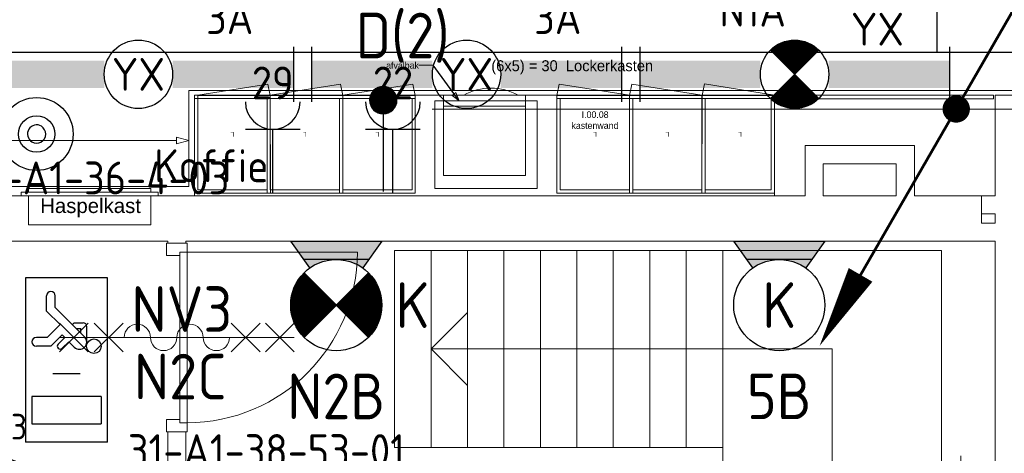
# Model space of a CAD drawing. Header units: millimetres. Extents: x -39149 to 267781, y -2340 to 58540.
# Tile 202 of 244: x 38048 to 43450, y 34413 to 36789. Entities that reach past the tile are written whole.
import ezdxf
from ezdxf.enums import TextEntityAlignment as Align

# ---------------------------------------------------------------- set-up
doc = ezdxf.new("R2010")
doc.units = ezdxf.units.MM
doc.header["$LTSCALE"] = 100
doc.header["$MEASUREMENT"] = 0
for name, pattern in [('B0605', [141, 70, -35, 1, -35]), ('B0701', [46.823999, 31.199999, -15.624]), ('B0703', [93.740001, 62.5, -31.240001]), ('B0704', [150, 100, -50])]:
    doc.linetypes.add(name, pattern=pattern)
for name, color, linetype in [('00  Bestaand', 7, 'Continuous'), ('00  Bestaand Deuren', 7, 'Continuous'), ('00  Bestaande kolommen', 7, 'Continuous'), ('82 Interieur', 7, 'Continuous'), ('A Stramien', 7, 'Continuous'), ('AL$1A---_ALGEMEEN', 8, 'Continuous'), ('AL$1A---_ALGEMEEN--bestaand', 9, 'Continuous'), ('EL6122--_L', 4, 'Continuous'), ('EL6131--_KG', 3, 'Continuous'), ('EL6221--_KRACHT_400', 3, 'Continuous'), ('EL6222--_KRACHT_230', 3, 'Continuous'), ('EL6311--_LICHT_BINNEN', 3, 'Continuous'), ('EL6321--_NOODLICHT_DECEN', 3, 'Continuous'), ('EL6421--_GELUID', 3, 'Continuous'), ('EL6441--_DATACOM', 3, 'Continuous'), ('EL6511--_BRANDMELD', 3, 'Continuous'), ('I Tekst 1_100', 7, 'Continuous'), ('T Maatvoering 1_ 50', 7, 'Continuous')]:
    doc.layers.add(name, color=color, linetype=linetype)
doc.styles.add('buro-012', font='isocp.shx', dxfattribs={"height": 120})
doc.styles.add('BURO-018', font='isocp.shx', dxfattribs={"height": 180})
doc.styles.add('BURO-025', font='isocp.shx', dxfattribs={"height": 250})
doc.styles.add('GENERATED_STYLE_1', font='arial.ttf')
doc.styles.add('GENERATED_STYLE_3', font='swiss.ttf', dxfattribs={"width": 0.96})
doc.styles.add('STABICAD-012', font='ISOCP.SHX', dxfattribs={"height": 1.2})
doc.styles.add('STABICAD-018', font='ISOCP.SHX', dxfattribs={"height": 1.8})
doc.styles.get("Standard").update_dxf_attribs({"font": 'txt', "bigfont": 'BIGFONT.SHX'})
doc.dimstyles.new('GENERATED_STYLE__38', dxfattribs={"dimtxt": 0.18, "dimasz": 47.424, "dimexe": 0.18, "dimexo": 0.0625, "dimgap": 0.09, "dimtad": 0, "dimtih": 1, "dimtoh": 1, "dimdec": 4, "dimzin": 0, "dimdsep": 46, "dimtxsty": 'Standard', "dimcen": 0.09, "dimadec": 0, "dimazin": 0, "dimtfac": 1, "dimtdec": 4, "dimtmove": 0, "dimatfit": 3, "dimldrblk": 'ARROWHEAD_4', "dimfxl": 1, "dimtolj": 1, "dimtzin": 0, "dimarcsym": 0})

# ---------------------------------------------------------------- blocks, each defined once
blk = doc.blocks.new('Slab_168_7', base_point=(43390.8, 36375))
at = {"layer": '82 Interieur', "color": 8, "linetype": 'Continuous', "lineweight": 0}
blk.add_lwpolyline([(43390.8, 36375), (39007.3, 36375), (39007.2, 35825), (42189.7, 35825), (42189.7, 36356.5), (43390.8, 36356.5)], close=True, dxfattribs=at)
blk = doc.blocks.new('Wall_71_7', base_point=(43500.1, 35575))
at = {"layer": '00  Bestaand', "color": 8, "linetype": 'Continuous', "lineweight": 0}
for p, q in [((43400.1, 35675), (43325.1, 35675)), ((43325.1, 35575), (43400.1, 35575))]:
    blk.add_line(p, q, dxfattribs=at)
blk = doc.blocks.new('D1a bi h 14_18')
at = {"layer": '00  Bestaand Deuren', "color": 8, "linetype": 'Continuous', "lineweight": 0}
for p, q in [((-467, 0), (-467, 934)), ((-79.2, 429), (79.2, 587.4)), ((-79.2, 587.4), (79.2, 429)), ((0, 587.4), (0, -701.4)), ((-79.2, 241.7), (79.2, 400.2)), ((-79.2, 400.2), (79.2, 241.7)), ((-517, 0), (-450, 0)), ((-517, 0), (-517, -114)), ((-467, 0), (467, 0)), ((-467, -40), (-467, 0)), ((450, 0), (517, 0)), ((467, 0), (467, -40)), ((517, -114), (517, 0)), ((-517, -7), (-517, -107)), ((467, -40), (-467, -40)), ((-450, -40), (-450, -114)), ((450, -40), (450, -114)), ((517, -7), (517, -107)), ((517, -7), (517, -107)), ((-517, -114), (-450, -114)), ((450, -114), (517, -114)), ((-79.2, -352.2), (79.2, -510.7)), ((-79.2, -510.7), (79.2, -352.2)), ((-79.2, -701.4), (79.2, -543)), ((-79.2, -543), (79.2, -701.4))]:
    blk.add_line(p, q, dxfattribs=at)
for centre, radius, start, end in [((-467, 0), 934, 0, 90), ((0, 160), 72.3, 270, 90), ((0, 15.3), 72.3, 90, 270), ((0, -129.3), 72.3, 270, 90), ((0, -274), 72.3, 90, 270)]:
    blk.add_arc(centre, radius, start, end, dxfattribs=at)
blk = doc.blocks.new('Wall_73_7', base_point=(38860.1, 35575))
at = {"layer": '00  Bestaand', "color": 8, "linetype": 'Continuous', "lineweight": 0}
for p, q in [((38860.1, 35575), (38860.1, 35565)), ((38960.1, 35565), (38860.1, 35565)), ((38960.1, 35565), (38960.1, 35575)), ((38960.1, 34531), (38860.1, 34531)), ((38960.1, 34531), (38860.1, 34531)), ((38860.1, 34531), (38860.1, 32825)), ((38960.1, 32825), (38960.1, 34531))]:
    blk.add_line(p, q, dxfattribs=at)
at = {"layer": '00  Bestaand Deuren', "color": 1, "linetype": 'Continuous', "lineweight": 0, "zscale": 1000, "rotation": 270}
blk.add_blockref('D1a bi h 14_18', (38967.1, 35048), dxfattribs=at)
blk = doc.blocks.new('Wall_74_7', base_point=(43500.1, 32400))
at = {"layer": '00  Bestaand', "color": 8, "linetype": 'Continuous', "lineweight": 0}
for p, q in [((43500.1, 36376), (43400.1, 36376)), ((43400.1, 36376), (43400.1, 35825)), ((43500.1, 32400), (43500.1, 36225)), ((43400.1, 35725), (43400.1, 35675)), ((43400.1, 35575), (43400.1, 32825)), ((43400.1, 32725), (43400.1, 32500))]:
    blk.add_line(p, q, dxfattribs=at)
blk = doc.blocks.new('Wall_77_7', base_point=(35849.9, 35575))
at = {"layer": '00  Bestaande kolommen', "color": 8, "linetype": 'Continuous', "lineweight": 0}
for p, q in [((42356.9, 35825), (37597.9, 35825)), ((42856.9, 35825), (42456.9, 35825)), ((43325.1, 35825), (42956.9, 35825)), ((43325.1, 35675), (43325.1, 35825)), ((37597.9, 35575), (38860.1, 35575)), ((38960.1, 35575), (43325.1, 35575))]:
    blk.add_line(p, q, dxfattribs=at)
blk = doc.blocks.new('Wall_307_7', base_point=(42956.9, 36100))
at = {"layer": '00  Bestaand', "color": 8, "linetype": 'Continuous', "lineweight": 0}
for p, q in [((42956.9, 35825), (42956.9, 36100)), ((42856.9, 36000), (42856.9, 35825))]:
    blk.add_line(p, q, dxfattribs=at)
blk = doc.blocks.new('Wall_308_7', base_point=(42356.9, 36100))
at = {"layer": '00  Bestaand', "color": 8, "linetype": 'Continuous', "lineweight": 0}
for p, q in [((42956.9, 36100), (42356.9, 36100)), ((42456.9, 36000), (42856.9, 36000))]:
    blk.add_line(p, q, dxfattribs=at)
blk = doc.blocks.new('Wall_309_7', base_point=(42356.9, 36100))
at = {"layer": '00  Bestaand', "color": 8, "linetype": 'Continuous', "lineweight": 0}
for p, q in [((42356.9, 36100), (42356.9, 35825)), ((42456.9, 35825), (42456.9, 36000))]:
    blk.add_line(p, q, dxfattribs=at)
blk = doc.blocks.new('Wall_310_7', base_point=(43325.1, 35825))
at = {"layer": '00  Bestaand', "color": 8, "linetype": 'Continuous', "lineweight": 0}
for p, q in [((43400.1, 35825), (43325.1, 35825)), ((43325.1, 35825), (43325.1, 35725)), ((43325.1, 35725), (43400.1, 35725))]:
    blk.add_line(p, q, dxfattribs=at)
blk = doc.blocks.new('201123_zuidvleugel links 1_3')
at = {"layer": '00  Bestaand', "color": 8, "linetype": 'Continuous', "lineweight": 0}
for p, q in [((0, 0), (0, 3000)), ((0, 3000), (2650, 3000)), ((2650, 3000), (2650, 0)), ((540, 0), (540, 2400)), ((540, 2400), (2110, 2400)), ((2110, 2400), (2110, 200)), ((1080, 0), (1080, 1800)), ((1080, 1800), (1570, 1800)), ((1570, 1800), (1570, 0)), ((2650, 1800), (1570, 1800)), ((2650, 1600), (1570, 1600)), ((0, 1400), (1080, 1400)), ((2650, 1400), (1570, 1400)), ((0, 1200), (1080, 1200)), ((2650, 1200), (1570, 1200)), ((0, 1000), (1080, 1000)), ((2650, 1000), (1570, 1000)), ((0, 800), (1080, 800)), ((2650, 800), (1570, 800)), ((0, 600), (1080, 600)), ((2650, 600), (1570, 600)), ((0, 400), (1080, 400)), ((2650, 400), (1570, 400)), ((2110, 200), (1910, 400)), ((1910, 400), (2310, 400)), ((2110, 200), (2310, 400)), ((0, 200), (1080, 200)), ((2650, 200), (1570, 200)), ((0, 0), (1080, 0)), ((0, 0), (1080, 0)), ((2650, 0), (1570, 0)), ((2650, 0), (1570, 0))]:
    blk.add_line(p, q, dxfattribs=at)
at = {"layer": '00  Bestaand', "color": 8, "linetype": 'B0703', "lineweight": 0}
for p, q in [((2650, 1800), (1570, 1800)), ((2650, 1600), (1570, 1600)), ((0, 1400), (1080, 1400)), ((2650, 1400), (1570, 1400)), ((0, 1200), (1080, 1200)), ((2650, 1200), (1570, 1200)), ((0, 1000), (1080, 1000)), ((2650, 1000), (1570, 1000)), ((0, 800), (1080, 800)), ((2650, 800), (1570, 800)), ((0, 600), (1080, 600)), ((2650, 600), (1570, 600)), ((0, 400), (1080, 400)), ((2650, 400), (1570, 400)), ((0, 200), (1080, 200)), ((2650, 200), (1570, 200)), ((0, 0), (1080, 0))]:
    blk.add_line(p, q, dxfattribs=at)
blk = doc.blocks.new('*T1075')
at = {"layer": '00  Bestaand', "color": 9, "lineweight": 0, "insert": (0, 0.0084), "char_height": 0.026, "attachment_point": 8, "style": 'GENERATED_STYLE_3'}
blk.add_mtext('{L}', dxfattribs=at)
blk = doc.blocks.new('201123 Hoeklocker')
at = {"layer": '00  Bestaand', "color": 8, "linetype": 'Continuous', "lineweight": 0}
for p, q in [((0.2, 63.4), (0, 599.5)), ((398.1, 599.5), (0, 599.5)), ((398.2, 63.5), (398.3, 599.6)), ((18.1, 81.6), (18.1, 581.5)), ((380.3, 581.5), (18.1, 581.5)), ((380.3, 81.6), (380.3, 581.5)), ((398.2, 81.6), (0.1, 81.5)), ((398.2, 63.5), (0.1, 63.5)), ((0.2, 63.6), (13.6, 0)), ((13.6, 0), (398.2, 63.4))]:
    blk.add_line(p, q, dxfattribs=at)
at = {"layer": '00  Bestaand', "color": 9, "lineweight": 0, "xscale": -1000, "yscale": 1000, "zscale": 1000}
blk.add_blockref('*T1075', (208.4, 255.6), dxfattribs=at)
blk = doc.blocks.new('*T1077')
at = {"layer": '00  Bestaand', "color": 9, "lineweight": 0, "insert": (0, 0.0084), "char_height": 0.026, "attachment_point": 8, "style": 'GENERATED_STYLE_3'}
blk.add_mtext('{L}', dxfattribs=at)
blk = doc.blocks.new('201123 middenlocker')
at = {"layer": '00  Bestaand', "color": 8, "linetype": 'Continuous', "lineweight": 0}
for p, q in [((0.2, 60.6), (0, 596.7)), ((415.7, 596.7), (0, 596.7)), ((415.8, 78.8), (416, 596.8)), ((18.1, 78.8), (18.1, 578.6)), ((398, 578.6), (18.1, 578.6)), ((398, 60.7), (398, 578.6)), ((415.8, 78.8), (0.1, 78.7)), ((398, 60.7), (0.1, 60.7)), ((0.2, 60.8), (13, 0)), ((13, 0), (398, 60.6))]:
    blk.add_line(p, q, dxfattribs=at)
at = {"layer": '00  Bestaand', "color": 9, "lineweight": 0, "xscale": -1000, "yscale": 1000, "zscale": 1000}
blk.add_blockref('*T1077', (208.4, 252.7), dxfattribs=at)
blk = doc.blocks.new('201123 middenlocker_2')
at = {"layer": '00  Bestaand', "color": 8, "linetype": 'Continuous', "lineweight": 0}
for p, q in [((0.2, 60.6), (0, 596.7)), ((415.7, 596.7), (0, 596.7)), ((415.8, 78.8), (416, 596.8)), ((18.1, 78.8), (18.1, 578.6)), ((398, 578.6), (18.1, 578.6)), ((398, 60.7), (398, 578.6)), ((415.8, 78.8), (0.1, 78.7)), ((398, 60.7), (0.1, 60.7)), ((0.2, 60.8), (13, 0)), ((13, 0), (398, 60.6))]:
    blk.add_line(p, q, dxfattribs=at)
at = {"layer": '00  Bestaand', "color": 9, "lineweight": 0, "insert": (208.4, 261.1), "char_height": 26, "attachment_point": 8, "style": 'GENERATED_STYLE_3'}
blk.add_mtext('{L}', dxfattribs=at)
blk = doc.blocks.new('201123 middenlocker_3')
at = {"layer": '00  Bestaand', "color": 8, "linetype": 'Continuous', "lineweight": 0}
for p, q in [((0.2, 60.6), (0, 596.7)), ((415.7, 596.7), (0, 596.7)), ((415.8, 78.8), (416, 596.8)), ((18.1, 78.8), (18.1, 578.6)), ((398, 578.6), (18.1, 578.6)), ((398, 60.7), (398, 578.6)), ((415.8, 78.8), (0.1, 78.7)), ((398, 60.7), (0.1, 60.7)), ((0.2, 60.8), (13, 0)), ((13, 0), (398, 60.6))]:
    blk.add_line(p, q, dxfattribs=at)
at = {"layer": '00  Bestaand', "color": 9, "lineweight": 0, "insert": (208.4, 261.1), "char_height": 26, "attachment_point": 8, "style": 'GENERATED_STYLE_3'}
blk.add_mtext('{L}', dxfattribs=at)
blk = doc.blocks.new('201123 middenlocker_4')
at = {"layer": '00  Bestaand', "color": 8, "linetype": 'Continuous', "lineweight": 0}
for p, q in [((0.2, 60.6), (0, 596.7)), ((415.7, 596.7), (0, 596.7)), ((415.8, 78.8), (416, 596.8)), ((18.1, 78.8), (18.1, 578.6)), ((398, 578.6), (18.1, 578.6)), ((398, 60.7), (398, 578.6)), ((415.8, 78.8), (0.1, 78.7)), ((398, 60.7), (0.1, 60.7)), ((0.2, 60.8), (13, 0)), ((13, 0), (398, 60.6))]:
    blk.add_line(p, q, dxfattribs=at)
at = {"layer": '00  Bestaand', "color": 9, "lineweight": 0, "insert": (208.4, 261.1), "char_height": 26, "attachment_point": 8, "style": 'GENERATED_STYLE_3'}
blk.add_mtext('{L}', dxfattribs=at)
blk = doc.blocks.new('Brandslanghaspel kast 14_4')
at = {"layer": '00  Bestaand', "color": 8, "linetype": 'Continuous', "lineweight": 0}
for p, q in [((710, 200), (40, 200)), ((40, 200), (40, 40)), ((710, 40), (710, 200)), ((750, 40), (0, 40)), ((0, 40), (0, 20)), ((0, 20), (750, 20)), ((40, 40), (710, 40)), ((710, 20), (40, 20)), ((40, 20), (40, 0)), ((40, 0), (710, 0)), ((710, 0), (710, 20)), ((750, 20), (750, 40))]:
    blk.add_line(p, q, dxfattribs=at)
at = {"layer": '00  Bestaand', "color": 1, "lineweight": 0, "style": 'GENERATED_STYLE_1'}
blk.add_attdef('TXT', text='', height=80, rotation=180, dxfattribs=at).set_placement((646.4, 159.1), align=Align.BOTTOM_LEFT)
blk = doc.blocks.new('Line_3_7', base_point=(36142, 36127.8))
at = {"layer": 'T Maatvoering 1_ 50', "color": 8, "linetype": 'Continuous', "lineweight": 0}
for p, q in [((36142, 36127.8), (36209.1, 36145.8)), ((36209.1, 36145.8), (36209.1, 36109.8)), ((38975.4, 36127.8), (38908.3, 36145.8)), ((38908.3, 36109.8), (38908.3, 36145.8)), ((36142, 36127.8), (36209.1, 36109.8)), ((36209.1, 36127.8), (38908.3, 36127.8)), ((38975.4, 36127.8), (38908.3, 36109.8))]:
    blk.add_line(p, q, dxfattribs=at)
blk = doc.blocks.new('ARROWHEAD_4')
at = {"color": 0, "linetype": 'Continuous', "lineweight": 0}
blk.add_line((0, 0), (-1, 0), dxfattribs=at)
at = {"color": 0, "linetype": 'Continuous', "lineweight": 0, "flags": 128}
blk.add_lwpolyline([(-1, 0.2679), (0, 0), (-1, -0.2679)], close=True, dxfattribs=at)
blk = doc.blocks.new('Standard grid marker_2')
at = {"layer": 'A Stramien', "color": 8, "linetype": 'B0605', "lineweight": 0}
blk.add_line((4000, 0), (72400, 0), dxfattribs=at)
at = {"layer": 'A Stramien', "color": 4, "lineweight": 0, "style": 'GENERATED_STYLE_3'}
blk.add_attdef('AC_MARKERTEXT_1', text='', height=100, dxfattribs=at).set_placement((-139.2, -80), align=Align.BOTTOM_LEFT)
blk = doc.blocks.new('Standard grid marker_17')
at = {"layer": 'A Stramien', "color": 8, "linetype": 'B0605', "lineweight": 0}
blk.add_line((4000, 0), (46394.8, 0), dxfattribs=at)
at = {"layer": 'A Stramien', "color": 4, "lineweight": 0, "style": 'GENERATED_STYLE_3'}
blk.add_attdef('AC_MARKERTEXT_1', text='', height=100, rotation=90, dxfattribs=at).set_placement((-20, -52.3), align=Align.BOTTOM_LEFT)
blk = doc.blocks.new('E00018')
at = {"color": 0, "linetype": 'Continuous'}
for p, q in [((-1.768, -1.768), (1.768, 1.768)), ((1.768, -1.768), (-1.768, 1.768))]:
    blk.add_line(p, q, dxfattribs=at)
at = {"color": 0, "linetype": 'Continuous', "const_width": 2.5}
for points in [[(-0.884, 0.884, -0.198912), (0, 1.25, -0.198912), (0.884, 0.884, -1)], [(-0.884, -0.884, 0.198912), (0, -1.25, 0.198912), (0.884, -0.884, 1)]]:
    blk.add_lwpolyline(points, format="xyb", dxfattribs=at)
blk = doc.blocks.new('armatuur2A')
at = {"layer": 'EL6311--_LICHT_BINNEN', "linetype": 'Continuous'}
for p, q in [((32540.6, 10620.3), (32540.6, 10320.3)), ((34240.6, 10620.3), (34240.6, 10320.3))]:
    blk.add_line(p, q, dxfattribs=at)
blk.add_circle((33390.6, 10470.3), 187.5, dxfattribs=at)
for points in [[(33203.1, 10545.3), (32540.6, 10545.3), (33203.1, 10395.3), (32540.6, 10395.3)], [(33578.1, 10545.3), (34240.6, 10545.3), (33578.1, 10395.3), (34240.6, 10395.3)]]:
    blk.add_solid(points, dxfattribs=at)
at = {"layer": 'EL6311--_LICHT_BINNEN', "linetype": 'Continuous', "style": 'BURO-018'}
for tag, p in [('E_GROEP', (33160.6, 10970.3)), ('E_GKAST', (33160.6, 10970.3)), ('E_SGROEP', (33610.6, 10970.3)), ('E_ARMCODE', (33390.6, 10470.3)), ('E_SLET', (33610.6, 10170.3))]:
    blk.add_attdef(tag, text='', height=180, dxfattribs=at).set_placement(p, align=Align.MIDDLE)
blk = doc.blocks.new('armatuur2Anood')
at = {"layer": 'EL6311--_LICHT_BINNEN', "linetype": 'Continuous'}
for p, q in [((26699.9, 10293.2), (26699.9, 9993.2)), ((28399.9, 10293.2), (28399.9, 9993.2))]:
    blk.add_line(p, q, dxfattribs=at)
blk.add_circle((27549.9, 10143.2), 187.5, dxfattribs=at)
for points in [[(27362.4, 10218.2), (26699.9, 10218.2), (27362.4, 10068.2), (26699.9, 10068.2)], [(27737.4, 10218.2), (28399.9, 10218.2), (27737.4, 10068.2), (28399.9, 10068.2)]]:
    blk.add_solid(points, dxfattribs=at)
at = {"layer": 'EL6311--_LICHT_BINNEN', "xscale": 75, "yscale": 75, "zscale": 7500}
blk.add_blockref('E00018', (27549.9, 10143.2), dxfattribs=at)
at = {"layer": 'EL6311--_LICHT_BINNEN', "linetype": 'Continuous', "style": 'BURO-018'}
for tag, p in [('E_GROEP', (27319.9, 10643.2)), ('E_GKAST', (27319.9, 10643.2)), ('E_SGROEP', (27769.9, 10643.2)), ('E_ARMCODE', (28004.6, 9878.6)), ('E_SLET', (27769.9, 9843.2))]:
    blk.add_attdef(tag, text='', height=180, dxfattribs=at).set_placement(p, align=Align.MIDDLE)
blk = doc.blocks.new('1115C2I')
at = {"layer": 'AL$1A---_ALGEMEEN', "color": 0, "linetype": 'Continuous'}
for p, q in [((4.5, 5.5), (-4.5, 5.5)), ((-4.5, 1), (-4.5, 5.5)), ((4.5, 1), (4.5, 5.5)), ((-2, 5.15), (-3.5, 5.15)), ((-3.5, 5.15), (-3.5, 1.35)), ((-2, 1.35), (-2, 5.15)), ((0.76, 4.11), (0.76, 4.91)), ((1.24, 4.309), (1.24, 4.91)), ((1.94, 3.609), (2.681, 4.35)), ((2.681, 4.35), (3.52, 4.35)), ((1.374, 3.496), (0.76, 4.11)), ((1.24, 4.309), (1.94, 3.609)), ((1.271, 2.261), (2.88, 3.87)), ((2.88, 3.87), (3.52, 3.87)), ((0.646, 3.489), (1.007, 3.128)), ((0.872, 3.715), (1.233, 3.354)), ((1.233, 3.354), (1.374, 3.496)), ((0.705, 2.827), (1.007, 3.128)), ((1.714, 2.704), (1.72, 2.697)), ((1.94, 2.93), (2.04, 2.83)), ((2.04, 2.83), (2.04, 2.344)), ((1.474, 2.464), (1.72, 2.464)), ((1.72, 2.697), (1.72, 2.464)), ((0.988, 2.144), (1.84, 2.144)), ((-2, 1.35), (-3.5, 1.35)), ((-4.5, 1), (4.5, 1))]:
    blk.add_line(p, q, dxfattribs=at)
blk.add_lwpolyline([(-0.75, 2.5), (-0.75, 4)], dxfattribs=at)
blk.add_circle((0.76, 1.75), 0.4, dxfattribs=at)
for centre, radius, start, end in [((1, 4.91), 0.24, 0, 180), ((3.52, 4.11), 0.24, 270, 90), ((0.759, 3.602), 0.16, 45, 225), ((0.988, 2.544), 0.4, 135, 315), ((1.84, 2.344), 0.2, 270, 0)]:
    blk.add_arc(centre, radius, start, end, dxfattribs=at)
at = {"layer": 'AL$1A---_ALGEMEEN', "color": 0, "linetype": 'Continuous', "style": 'BURO-018'}
for tag, p in [('CIRCUIT', (0, 12.167)), ('PANEL', (0, 12.167)), ('SUBCIRCUIT', (4.5, 12.167)), ('LIGHTFIXTURECODE', (0, 8))]:
    blk.add_attdef(tag, text='', height=1.8, dxfattribs=at).set_placement(p, align=Align.MIDDLE)
blk = doc.blocks.new('E00002')
at = {"layer": 'AL$1A---_ALGEMEEN', "color": 0, "linetype": 'Continuous'}
for p, q in [((-2.5, 0), (-1.453, 1.466)), ((1.453, 1.466), (2.5, 0)), ((-1.786, 1), (1.786, 1)), ((2.5, 0), (-2.5, 0))]:
    blk.add_line(p, q, dxfattribs=at)
for points in [[(-1.453, 1.466), (-0.5, 1), (-1.786, 1)], [(1.453, 1.466), (0.5, 1), (1.786, 1)], [(-1.786, 1), (1.786, 1), (-2.5, 0), (2.5, 0)]]:
    blk.add_solid(points, dxfattribs=at)
blk = doc.blocks.new('1115B3-WA2')
at = {"layer": 'AL$1A---_ALGEMEEN', "color": 0, "linetype": 'Continuous'}
blk.add_circle((0, 3.5), 2.5, dxfattribs=at)
at = {"layer": 'AL$1A---_ALGEMEEN', "color": 0, "linetype": 'Continuous', "zscale": 100}
blk.add_blockref('E00002', (0, 0), dxfattribs=at)
at = {"layer": 'AL$1A---_ALGEMEEN', "color": 0, "linetype": 'Continuous', "style": 'BURO-018'}
for tag, p in [('CIRCUIT', (0, 8.5)), ('PANEL', (0, 8.5)), ('SUBCIRCUIT', (4.5, 8.5)), ('LIGHTFIXTURECODE', (0, 3.5)), ('SWITCHCODE', (4.5, 2.5))]:
    blk.add_attdef(tag, text='', height=1.8, dxfattribs=at).set_placement(p, align=Align.MIDDLE)
blk = doc.blocks.new('E00008')
at = {"color": 0, "linetype": 'Continuous'}
blk.add_line((0, 6), (0, 1), dxfattribs=at)
at = {"color": 0, "const_width": 0.75}
blk.add_lwpolyline([(-0.375, 6, 1), (0.375, 6, 1)], format="xyb", close=True, dxfattribs=at)
at = {"color": 0, "linetype": 'Continuous'}
blk.add_circle((0, 6), 0.75, dxfattribs=at)
at = {"color": 7, "style": 'BURO-018'}
for tag, p in [('COMMENT1', (0, 12)), ('DATACOM1', (0, 9))]:
    blk.add_attdef(tag, text='', height=1.8, dxfattribs=at).set_placement(p, align=Align.MIDDLE)
at = {"color": 0, "style": 'BURO-018'}
blk.add_attdef('TEXT1', text='', height=1.8, dxfattribs=at).set_placement((2.5, 6), align=Align.MIDDLE)
at = {"color": 0, "linetype": 'Continuous', "style": 'BURO-018', "flags": 1}
blk.add_attdef('ARTICLECODE', text='', height=1.8, dxfattribs=at).set_placement((0, 0), align=Align.MIDDLE)
blk = doc.blocks.new('111304')
at = {"color": 0, "linetype": 'Continuous'}
for p, q in [((-1.5, 4.5), (1.5, 4.5)), ((0, 1), (0, 4.5))]:
    blk.add_line(p, q, dxfattribs=at)
blk.add_arc((0, 6), 1.5, 180, 0, dxfattribs=at)
at = {"color": 0, "linetype": 'Continuous', "style": 'BURO-018'}
for tag, p in [('PANEL', (0, 11.5)), ('CIRCUIT', (0, 8.5)), ('SUBCIRCUIT', (4.5, 8.5))]:
    blk.add_attdef(tag, text='', height=1.8, dxfattribs=at).set_placement(p, align=Align.MIDDLE)
at = {"color": 0, "linetype": 'Continuous', "style": 'BURO-018', "flags": 1}
for tag, p in [('POWERCODE', (13, 8.5)), ('ARTICLECODE', (0, 0))]:
    blk.add_attdef(tag, text='', height=1.8, dxfattribs=at).set_placement(p, align=Align.MIDDLE)
blk = doc.blocks.new('E00497')
at = {"color": 0}
for p, q in [((0, 0.75), (1, 2)), ((1, -2), (1, 2)), ((0, 0.75), (-1.5, 0.75)), ((0, -0.75), (0, 0.75)), ((-1.5, -0.75), (0, -0.75)), ((0, -0.75), (1, -2))]:
    blk.add_line(p, q, dxfattribs=at)
blk.add_line((-1.5, 0.75), (-1.5, -0.75))
blk.add_circle((0, 0), 2.841, dxfattribs=at)
at = {"color": 0, "linetype": 'Continuous', "style": 'BURO-018'}
blk.add_attdef('TEXT1', text='', height=1.8, dxfattribs=at).set_placement((0, 4.5), align=Align.MIDDLE)
at = {"color": 0, "linetype": 'Continuous', "style": 'BURO-018', "flags": 1}
blk.add_attdef('ARTICLECODE', text='', height=1.8, dxfattribs=at).set_placement((0, 0), align=Align.MIDDLE)
blk = doc.blocks.new('P6122003')
at = {"linetype": 'Continuous'}
for points in [[(7.5, 12.99, 0, 1.5, 0), (5.25, 9.093, 1.5, 1.5, 0)], [(-7.5, -12.99, 0, 1.5, 0), (-5.25, -9.093, 1.5, 1.5, 0)]]:
    blk.add_lwpolyline(points, format="xyseb", dxfattribs=at)
at = {"linetype": 'Continuous', "const_width": 0.15}
for points in [[(0, 0), (6.794, 11.768)], [(-6.794, -11.768), (0, 0)]]:
    blk.add_lwpolyline(points, dxfattribs=at)
at = {"const_width": 0.75}
blk.add_lwpolyline([(-0.375, 0, 1), (0.375, 0, 1)], format="xyb", close=True, dxfattribs=at)
blk = doc.blocks.new('*X1918')
at = {"layer": 'AL$1A---_ALGEMEEN--bestaand', "color": 0, "linetype": 'Continuous'}
for p, q in [((159.6, 198.675), (159.6, 202.134)), ((159.8, 197.35), (159.8, 202.223)), ((160, 197.25), (160, 202.25)), ((160.2, 197.35), (160.2, 202.223)), ((160.4, 198.675), (160.4, 202.134)), ((159.4, 200.262), (159.4, 201.95)), ((160.6, 200.262), (160.6, 201.95)), ((159.6, 195.7), (159.6, 196.3)), ((159.8, 195.542), (159.8, 196.458)), ((160, 195.5), (160, 196.5)), ((160.2, 195.542), (160.2, 196.458)), ((160.4, 195.7), (160.4, 196.3))]:
    blk.add_line(p, q, dxfattribs=at)
blk = doc.blocks.new('1116A7')
at = {"layer": 'AL$1A---_ALGEMEEN--bestaand', "color": 0, "linetype": 'Continuous'}
for p, q in [((-2, -4), (-2, 4)), ((-2, 4), (2, 4)), ((2, 4), (2, -4)), ((-0.744, 2.406), (-0.248, -1.531)), ((0.744, 2.406), (0.248, -1.531)), ((2, -4), (-2, -4))]:
    blk.add_line(p, q, dxfattribs=at)
blk.add_circle((0, -3), 0.5, dxfattribs=at)
for centre, radius, start, end in [((0, 2.5), 0.75, 352.8192, 187.1808), ((0, -1.5), 0.25, 187.1808, 352.8192)]:
    blk.add_arc(centre, radius, start, end, dxfattribs=at)
blk.add_blockref('*X1918', (-160, -199), dxfattribs=at)
at = {"layer": 'AL$1A---_ALGEMEEN--bestaand', "color": 0, "linetype": 'Continuous', "style": 'BURO-018'}
blk.add_attdef('TEXT1', text='', height=1.8, dxfattribs=at).set_placement((0, 6.5), align=Align.MIDDLE)
at = {"layer": 'AL$1A---_ALGEMEEN--bestaand', "color": 0, "linetype": 'Continuous', "style": 'BURO-018', "flags": 1}
blk.add_attdef('ARTICLECODE', (0, 0), '', height=1.8, dxfattribs=at)
at = {"layer": 'EL6221--_KRACHT_400', "color": 1, "style": 'STABICAD-012'}
blk.add_attdef('FIREPROTECTION_PANEL', text='', height=1.8, dxfattribs=at).set_placement((716.247, 450.773), align=Align.MIDDLE)
at = {"layer": 'EL6222--_KRACHT_230', "color": 1, "style": 'STABICAD-018'}
for tag in ['FIREPROTECTION_HARDWARENUMBER', 'FIREPROTECTION_ZONE']:
    blk.add_attdef(tag, (0, 0), '', height=1.8, dxfattribs=at)
at = {"layer": 'EL6311--_LICHT_BINNEN', "color": 1, "style": 'STABICAD-018'}
blk.add_attdef('CODING2', (0, 0), '', height=1.8, dxfattribs=at)
at = {"layer": 'EL6441--_DATACOM', "color": 1, "style": 'STABICAD-018'}
blk.add_attdef('CODING1', (0, 0), '', height=1.8, dxfattribs=at)
blk = doc.blocks.new('E00023')
at = {"layer": 'AL$1A---_ALGEMEEN--bestaand', "color": 0, "linetype": 'Continuous'}
blk.add_lwpolyline([(-0.5, 3, 1), (0.5, 3, 1)], format="xyb", close=True, dxfattribs=at)
for radius in [2, 1]:
    blk.add_circle((0, 3), radius, dxfattribs=at)
at = {"layer": 'AL$1A---_ALGEMEEN--bestaand', "color": 0, "linetype": 'Continuous', "style": 'BURO-018'}
blk.add_attdef('TEXT1', text='', height=1.8, dxfattribs=at).set_placement((0, 7.5), align=Align.MIDDLE)
at = {"layer": 'AL$1A---_ALGEMEEN--bestaand', "color": 0, "linetype": 'Continuous', "style": 'BURO-018', "flags": 1}
blk.add_attdef('ARTICLECODE', (0, 0), '', height=1.8, dxfattribs=at)
at = {"layer": 'EL6221--_KRACHT_400', "color": 1, "style": 'STABICAD-012'}
blk.add_attdef('FIREPROTECTION_PANEL', text='', height=1.8, dxfattribs=at).set_placement((681.775, 436.616), align=Align.MIDDLE)
at = {"layer": 'EL6441--_DATACOM', "color": 1, "style": 'STABICAD-018'}
blk.add_attdef('CODING2', (0, 0), '', height=1.8, dxfattribs=at)
at = {"layer": 'EL6511--_BRANDMELD', "color": 1, "style": 'STABICAD-018'}
for tag in ['CODING1', 'FIREPROTECTION_HARDWARENUMBER', 'FIREPROTECTION_ZONE']:
    blk.add_attdef(tag, (0, 0), '', height=1.8, dxfattribs=at)

msp = doc.modelspace()

# ---------------------------------------------------------------- linework, layer by layer
at = {"layer": '82 Interieur', "color": 8, "linetype": 'Continuous', "lineweight": 0}
for p, q in [((40372.9, 36375), (40372.9, 35934.8)), ((40484.5, 36375), (40372.9, 36375)), ((40822.8, 36375), (40782.1, 36375)), ((40822.8, 35934.8), (40822.8, 36375)), ((40822.8, 36315.1), (40372.9, 36315.1)), ((40372.9, 35934.8), (40822.8, 35934.8))]:
    msp.add_line(p, q, dxfattribs=at)
at = {"layer": '82 Interieur', "color": 8, "linetype": 'B0701', "lineweight": 0}
for p, q in [((40886.3, 36344), (40325.3, 36344)), ((40325.3, 36344), (40325.3, 35864)), ((40886.3, 35864), (40886.3, 36344)), ((40325.3, 35864), (40886.3, 35864))]:
    msp.add_line(p, q, dxfattribs=at)
at = {"layer": '82 Interieur', "color": 8, "linetype": 'Continuous', "lineweight": 0}
msp.add_arc((40633.3, 36115.4), 299.2, 60.1839, 119.8161, dxfattribs=at)
at = {"layer": 'EL6131--_KG'}
for p, q in [((43081.7, 36612.3), (43081.7, 39505.1)), ((18756.5, 36612.3), (68106, 36612.3))]:
    msp.add_line(p, q, dxfattribs=at)
at = {"layer": 'T Maatvoering 1_ 50', "color": 8, "linetype": 'B0704', "lineweight": 0}
for p, q in [((38975.4, 36402.3), (38975.4, 35875)), ((38975.4, 36402.3), (43500.1, 36402.3)), ((36142, 35875), (38975.4, 35875))]:
    msp.add_line(p, q, dxfattribs=at)

# ---------------------------------------------------------------- block references
at = {"layer": '00  Bestaand', "color": 1, "linetype": 'Continuous', "lineweight": 0, "zscale": 1000, "rotation": 180}
for name, p in [('201123 middenlocker_4', (39423.3, 36435.6)), ('201123 middenlocker_3', (39821, 36435.6)), ('201123 middenlocker_2', (40218.7, 36435.6))]:
    msp.add_blockref(name, p, dxfattribs=at)
at = {"layer": '00  Bestaand', "color": 1, "linetype": 'Continuous', "lineweight": 0, "xscale": -1, "zscale": 1000}
for name, p, rotation in [('201123 middenlocker', (40995.7, 36435.6), 180), ('201123 middenlocker', (41393.4, 36435.6), 180), ('201123 Hoeklocker', (41791.4, 36438.4), 180), ('201123_zuidvleugel links 1_3', (40105, 32875), 270)]:
    msp.add_blockref(name, p, dxfattribs=dict(at, rotation=rotation))
at = {"layer": '00  Bestaand', "color": 1, "lineweight": 0}
for name, p in [('Wall_74_7', (43500.1, 32400)), ('Wall_308_7', (42356.9, 36100)), ('Wall_309_7', (42356.9, 36100)), ('Wall_307_7', (42956.9, 36100)), ('Wall_310_7', (43325.1, 35825)), ('Wall_71_7', (43500.1, 35575)), ('Wall_73_7', (38860.1, 35575))]:
    msp.add_blockref(name, p, dxfattribs=at)
at = {"layer": '00  Bestaand', "color": 1, "linetype": 'Continuous', "lineweight": 0}
ref = msp.add_blockref('Brandslanghaspel kast 14_4', (38806.9, 35865), dxfattribs=dict(at, zscale=1000, rotation=180))
ref.add_attrib('TXT', 'Haspelkast', dxfattribs={"color": 1, "linetype": 'Continuous', "lineweight": 0, "height": 80, "style": 'GENERATED_STYLE_1'}).set_placement((38160.5, 35705.9), align=Align.BOTTOM_LEFT)
at = {"layer": '00  Bestaande kolommen', "color": 1, "lineweight": 0}
msp.add_blockref('Wall_77_7', (35849.9, 35575), dxfattribs=at)
at = {"layer": '82 Interieur', "color": 150, "linetype": 'Continuous', "lineweight": 0}
msp.add_blockref('Slab_168_7', (43390.8, 36375), dxfattribs=at)
at = {"layer": 'A Stramien', "color": 1, "linetype": 'Continuous', "lineweight": 0, "zscale": 1000, "rotation": 270}
msp.add_blockref('Standard grid marker_17', (43211.5, 48900), dxfattribs=at)
at = {"layer": 'A Stramien', "color": 1, "linetype": 'Continuous', "lineweight": 0, "zscale": 1000}
msp.add_blockref('Standard grid marker_2', (-5988.5, 36300), dxfattribs=at)
at = {"layer": 'EL6122--_L', "xscale": 100, "yscale": 100, "zscale": 100}
msp.add_blockref('P6122003', (43186.4, 36300.3), dxfattribs=at)
at = {"layer": 'EL6222--_KRACHT_230', "linetype": 'Continuous'}
ref = msp.add_blockref('111304', (39436.5, 35738.9), dxfattribs=dict(at, xscale=100, yscale=100, zscale=100))
ref.add_attrib('CIRCUIT', '29', dxfattribs={"layer": '0', "color": 3, "linetype": 'ByBlock', "height": 180, "style": 'BURO-018'}).set_placement((39436.5, 36442.9), align=Align.MIDDLE)
ref.add_attrib('SUBCIRCUIT', 'Koffie', dxfattribs={"layer": '0', "color": 1, "linetype": 'ByBlock', "height": 180, "style": 'BURO-018'}).set_placement((39100, 35989.4), align=Align.MIDDLE)
ref = msp.add_blockref('111304', (40096, 35738.9), dxfattribs=dict(at, xscale=100, yscale=100, zscale=100))
ref.add_attrib('CIRCUIT', '22', dxfattribs={"layer": '0', "color": 3, "linetype": 'ByBlock', "height": 180, "style": 'BURO-018'}).set_placement((40096, 36442.9), align=Align.MIDDLE)
at = {"layer": 'EL6311--_LICHT_BINNEN'}
ref = msp.add_blockref('armatuur2Anood', (14749.6, 26347), dxfattribs=at)
ref.add_attrib('E_ARMCODE', 'YX', dxfattribs={"linetype": 'Continuous', "height": 180, "style": 'BURO-018'}).set_placement((42754.2, 36737.6), align=Align.MIDDLE)
ref.add_attrib('E_GROEP', 'N1A', dxfattribs={"linetype": 'Continuous', "height": 180, "style": 'BURO-018'}).set_placement((42069.5, 36841.5), align=Align.MIDDLE)
ref = msp.add_blockref('armatuur2A', (5308.9, 26019.9), dxfattribs=at)
ref.add_attrib('E_GROEP', '3A', dxfattribs={"linetype": 'Continuous', "height": 180, "style": 'BURO-018'}).set_placement((39200.2, 36800.9), align=Align.MIDDLE)
ref.add_attrib('E_ARMCODE', 'YX', dxfattribs={"linetype": 'Continuous', "height": 180, "style": 'BURO-018'}).set_placement((38699.5, 36490.2), align=Align.MIDDLE)
ref = msp.add_blockref('armatuur2A', (7108.9, 26019.9), dxfattribs=at)
ref.add_attrib('E_GROEP', '3A', dxfattribs={"linetype": 'Continuous', "height": 180, "style": 'BURO-018'}).set_placement((41000.2, 36800.9), align=Align.MIDDLE)
ref.add_attrib('E_ARMCODE', 'YX', dxfattribs={"linetype": 'Continuous', "height": 180, "style": 'BURO-018'}).set_placement((40499.5, 36490.2), align=Align.MIDDLE)
at = {"layer": 'EL6311--_LICHT_BINNEN', "linetype": 'Continuous'}
ref = msp.add_blockref('1115B3-WA2', (42215.4, 35575.4), dxfattribs=dict(at, xscale=100, yscale=100, zscale=100, rotation=180))
ref.add_attrib('CIRCUIT', '5B', dxfattribs={"layer": '0', "linetype": 'ByBlock', "height": 250, "style": 'BURO-025'}).set_placement((42215.4, 34725.4), align=Align.MIDDLE)
ref.add_attrib('LIGHTFIXTURECODE', 'K', dxfattribs={"layer": '0', "linetype": 'ByBlock', "height": 250, "style": 'BURO-025'}).set_placement((42215.4, 35225.4), align=Align.MIDDLE)
at = {"layer": 'EL6321--_NOODLICHT_DECEN', "linetype": 'Continuous'}
ref = msp.add_blockref('1115B3-WA2', (39785, 35575.4), dxfattribs=dict(at, xscale=100, yscale=100, zscale=100, rotation=180))
ref.add_attrib('CIRCUIT', 'N2B', dxfattribs={"layer": '0', "linetype": 'ByBlock', "height": 250, "style": 'BURO-025'}).set_placement((39785, 34725.4), align=Align.MIDDLE)
ref.add_attrib('LIGHTFIXTURECODE', 'K', dxfattribs={"layer": '0', "linetype": 'ByBlock', "height": 250, "style": 'BURO-025'}).set_placement((40203.7, 35225.4), align=Align.MIDDLE)
at = {"layer": 'EL6321--_NOODLICHT_DECEN', "xscale": 100, "yscale": 100, "zscale": 100, "rotation": 270}
msp.add_blockref('E00018', (39785, 35225.4), dxfattribs=at)
at = {"layer": 'EL6321--_NOODLICHT_DECEN', "linetype": 'Continuous'}
ref = msp.add_blockref('1115C2I', (38630.4, 34924.2), dxfattribs=dict(at, xscale=100, yscale=100, zscale=100, rotation=90))
ref.add_attrib('CIRCUIT', 'N2C', dxfattribs={"layer": '0', "linetype": 'ByBlock', "height": 250, "style": 'BURO-025'}).set_placement((38928.9, 34833.7), align=Align.MIDDLE)
ref.add_attrib('LIGHTFIXTURECODE', 'NV3', dxfattribs={"layer": '0', "linetype": 'ByBlock', "height": 250, "style": 'BURO-025'}).set_placement((38937.5, 35203.9), align=Align.MIDDLE)
at = {"layer": 'EL6421--_GELUID', "linetype": 'Continuous'}
ref = msp.add_blockref('E00497', (37911, 34109.2), dxfattribs=dict(at, xscale=100, yscale=100, zscale=100))
ref.add_attrib('TEXT1', '0-43', dxfattribs={"layer": '0', "color": 1, "linetype": 'ByBlock', "height": 140, "style": 'buro-012'}).set_placement((37911, 34559.2), align=Align.MIDDLE)
at = {"layer": 'EL6441--_DATACOM', "linetype": 'Continuous'}
ref = msp.add_blockref('E00008', (40042.9, 35748.1), dxfattribs=dict(at, xscale=-100, yscale=100, zscale=100))
ref.add_attrib('TEXT1', 'D(2)', dxfattribs={"layer": '0', "linetype": 'ByBlock', "height": 250, "style": 'BURO-025'}).set_placement((40149.3, 36703.6), align=Align.MIDDLE)
at = {"layer": 'EL6511--_BRANDMELD', "linetype": 'Continuous'}
ref = msp.add_blockref('E00023', (37885.3, 36319.8), dxfattribs=dict(at, xscale=100, yscale=100, zscale=100, rotation=238.4790855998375))
ref.add_attrib('CODING1', '2-A1-36-4-03', dxfattribs={"layer": '0', "color": 1, "linetype": 'ByBlock', "height": 180, "style": 'BURO-018'}).set_placement((38521.3, 35922.4), align=Align.MIDDLE)
ref = msp.add_blockref('1116A7', (39405.7, 33915.3), dxfattribs=dict(at, xscale=100, yscale=100))
ref.add_attrib('CODING1', '31-A1-38-53-01', dxfattribs={"layer": '0', "color": 1, "linetype": 'ByBlock', "height": 180, "style": 'STABICAD-018'}).set_placement((39401.5, 34428), align=Align.MIDDLE)
at = {"layer": 'T Maatvoering 1_ 50', "color": 251, "linetype": 'Continuous', "lineweight": 0}
msp.add_blockref('Line_3_7', (36142, 36127.8), dxfattribs=at)

# ---------------------------------------------------------------- texts
at = {"layer": '82 Interieur', "color": 1, "linetype": 'Continuous', "lineweight": 0, "insert": (40238.3, 36539), "char_height": 36, "width": 179.814, "attachment_point": 6, "style": 'GENERATED_STYLE_3'}
msp.add_mtext('{afvalbak}', dxfattribs=at)
at = {"layer": '82 Interieur', "color": 1, "linetype": 'Continuous', "lineweight": 0, "char_height": 36, "style": 'GENERATED_STYLE_3'}
for s, insert, attachment_point in [('{I.00.08}', (41131.3, 36250.6), 7), ('{kastenwand}', (41075.3, 36227.2), 1)]:
    msp.add_mtext(s, dxfattribs=dict(at, insert=insert, attachment_point=attachment_point))
at = {"layer": 'I Tekst 1_100', "color": 1, "linetype": 'Continuous', "lineweight": 0, "insert": (40635.5, 36489.2), "char_height": 60, "attachment_point": 7, "style": 'GENERATED_STYLE_3'}
msp.add_mtext('{(6x5) = 30  Lockerkasten}', dxfattribs=at)

# ---------------------------------------------------------------- leaders
at = {"layer": '82 Interieur', "color": 251, "linetype": 'Continuous', "lineweight": 0, "annotation_type": 0, "has_hookline": 1, "hookline_direction": 1, "text_width": 175.9}
msp.add_leader([(40458.9, 36344), (40316.8, 36539.7), (40238.3, 36539)], dimstyle='GENERATED_STYLE__38', override={"dimldrblk": 'ARROWHEAD_4'}, dxfattribs=at)

doc.saveas('drawing.dxf')
